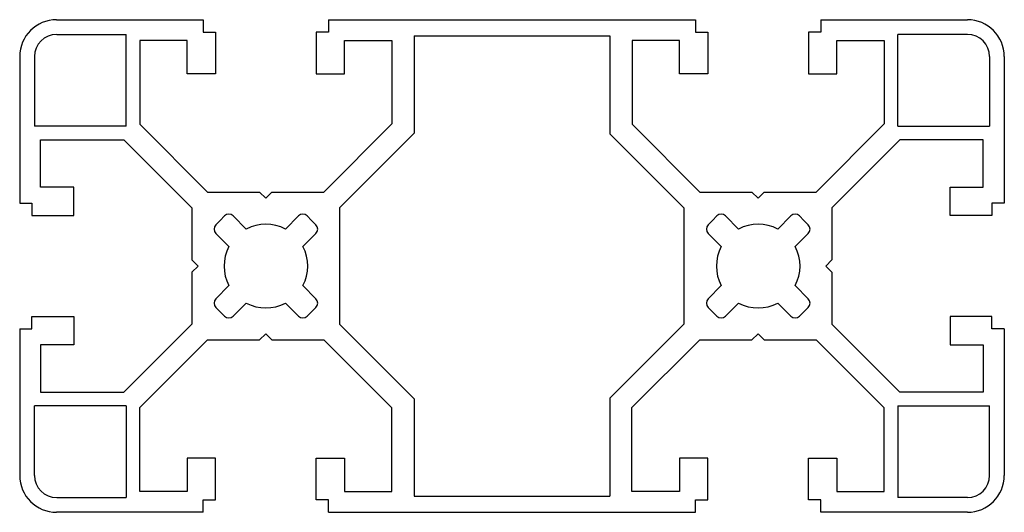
# Model space of a CAD drawing. Header units: millimetres. Extents: x -20 to 60, y -20 to 20.
import ezdxf

# ---------------------------------------------------------------- set-up
doc = ezdxf.new("R2010")
doc.units = ezdxf.units.MM

msp = doc.modelspace()

# ---------------------------------------------------------------- linework, layer by layer
at = {"color": 7, "linetype": 'Continuous'}
for p, q in [((-17.005, 20.004), (-5.105, 20.004)), ((-5.105, 20.004), (-5.105, 19.004)), ((5.095, 20.004), (34.895, 20.004)), ((5.095, 20.004), (5.095, 19.004)), ((34.895, 20.004), (34.895, 19.004)), ((45.095, 20.004), (56.995, 20.004)), ((45.095, 20.004), (45.095, 19.004)), ((-17, 18.804), (-11.348, 18.804)), ((-11.348, 11.352), (-11.348, 18.804)), ((-5.105, 19.004), (-4.105, 19.004)), ((-4.105, 19.004), (-4.105, 15.604)), ((4.095, 19.004), (4.095, 15.604)), ((5.095, 19.004), (4.095, 19.004)), ((12.045, 18.704), (12.045, 10.783)), ((12.045, 18.704), (27.948, 18.704)), ((27.948, 18.704), (27.948, 10.73)), ((34.895, 19.004), (35.895, 19.004)), ((35.895, 19.004), (35.895, 15.604)), ((44.095, 19.004), (44.095, 15.604)), ((45.095, 19.004), (44.095, 19.004)), ((51.352, 11.348), (51.352, 18.804)), ((57, 18.804), (51.352, 18.804)), ((-10.253, 18.304), (-10.253, 11.518)), ((-6.405, 18.304), (-10.253, 18.304)), ((-6.405, 15.604), (-6.405, 18.304)), ((6.395, 15.604), (6.395, 18.304)), ((6.395, 18.304), (10.244, 18.304)), ((10.244, 18.304), (10.244, 11.538)), ((29.747, 18.304), (29.747, 11.518)), ((33.595, 18.304), (29.747, 18.304)), ((33.595, 15.604), (33.595, 18.304)), ((46.395, 18.304), (50.244, 18.304)), ((46.395, 15.604), (46.395, 18.304)), ((50.244, 18.304), (50.244, 11.538)), ((-20.005, 17.004), (-20.005, 5.104)), ((-18.8, 17.004), (-18.8, 11.352)), ((58.8, 17.004), (58.8, 11.348)), ((59.995, 17.004), (59.995, 5.106)), ((-4.105, 15.604), (-6.405, 15.604)), ((4.095, 15.604), (6.395, 15.604)), ((35.895, 15.604), (33.595, 15.604)), ((44.095, 15.604), (46.395, 15.604)), ((-11.348, 11.352), (-18.8, 11.352)), ((-10.253, 11.518), (-4.737, 6)), ((10.244, 11.538), (4.712, 6)), ((29.747, 11.518), (35.263, 6)), ((50.244, 11.538), (44.712, 6)), ((51.352, 11.348), (58.8, 11.348)), ((12.045, 10.783), (5.99, 4.73)), ((27.948, 10.73), (33.961, 4.718)), ((-18.305, 10.245), (-11.531, 10.245)), ((-18.305, 6.397), (-18.305, 10.245)), ((-11.531, 10.245), (-6.005, 4.718)), ((51.513, 10.25), (45.99, 4.73)), ((58.29, 10.25), (51.513, 10.25)), ((58.29, 6.406), (58.29, 10.25)), ((55.59, 4.106), (55.59, 6.406)), ((55.59, 6.406), (58.29, 6.406)), ((-15.605, 6.397), (-18.305, 6.397)), ((-15.605, 4.104), (-15.605, 6.397)), ((-4.737, 6), (-0.508, 6)), ((-0.012, 5.505), (-0.508, 6)), ((-0.012, 5.505), (0.483, 6)), ((0.483, 6), (4.712, 6)), ((35.263, 6), (39.492, 6)), ((39.988, 5.505), (39.492, 6)), ((39.988, 5.505), (40.483, 6)), ((40.483, 6), (44.712, 6)), ((-20.005, 5.104), (-19.005, 5.104)), ((-19.005, 5.104), (-19.005, 4.104)), ((58.99, 5.106), (58.99, 4.106)), ((59.995, 5.106), (58.99, 5.106)), ((-19.005, 4.104), (-15.605, 4.104)), ((-6.005, 4.718), (-6.005, 0.501)), ((-3.712, 3.712), (-3.359, 4.066)), ((-2.652, 4.066), (-1.591, 3.005)), ((2.652, 4.066), (1.591, 3.005)), ((3.712, 3.712), (3.359, 4.066)), ((5.99, 4.73), (5.99, -4.728)), ((33.961, 4.718), (33.96, -4.719)), ((36.288, 3.712), (36.641, 4.066)), ((37.348, 4.066), (38.409, 3.005)), ((42.652, 4.066), (41.591, 3.005)), ((43.712, 3.712), (43.359, 4.066)), ((45.99, 4.73), (45.99, 0.492)), ((58.99, 4.106), (55.59, 4.106)), ((-3.712, 3.712), (-4.066, 3.359)), ((3.712, 3.712), (4.066, 3.359)), ((36.288, 3.712), (35.934, 3.359)), ((43.712, 3.712), (44.066, 3.359)), ((-4.066, 2.652), (-3.005, 1.591)), ((4.066, 2.652), (3.005, 1.591)), ((35.934, 2.652), (36.995, 1.591)), ((44.066, 2.652), (43.005, 1.591)), ((-5.504, 0), (-6.005, 0.501)), ((45.499, 0.001), (45.99, 0.492)), ((45.499, 0.001), (45.99, -0.49)), ((-5.504, 0), (-6.005, -0.501)), ((-6.005, -0.501), (-6.005, -4.719)), ((45.99, -0.49), (45.99, -4.728)), ((-3.005, -1.591), (-4.066, -2.652)), ((3.005, -1.591), (4.066, -2.652)), ((36.995, -1.591), (35.934, -2.652)), ((43.005, -1.591), (44.066, -2.652)), ((-1.591, -3.005), (-2.652, -4.066)), ((1.591, -3.005), (2.652, -4.066)), ((38.409, -3.005), (37.348, -4.066)), ((41.591, -3.005), (42.652, -4.066)), ((-3.712, -3.712), (-4.066, -3.359)), ((-3.712, -3.712), (-3.359, -4.066)), ((3.712, -3.712), (3.359, -4.066)), ((3.712, -3.712), (4.066, -3.359)), ((36.288, -3.712), (35.934, -3.359)), ((36.288, -3.712), (36.641, -4.066)), ((43.712, -3.712), (43.359, -4.066)), ((43.712, -3.712), (44.066, -3.359)), ((-19.005, -4.096), (-15.605, -4.096)), ((-19.005, -5.096), (-19.005, -4.096)), ((-15.605, -4.096), (-15.605, -6.396)), ((-6.005, -4.719), (-11.532, -10.246)), ((5.99, -4.728), (12.035, -10.773)), ((33.96, -4.719), (27.94, -10.739)), ((45.99, -4.728), (51.514, -10.252)), ((55.59, -4.096), (55.59, -6.396)), ((58.99, -4.096), (55.59, -4.096)), ((58.99, -5.096), (58.99, -4.096)), ((-20.005, -5.096), (-20.005, -16.996)), ((-20.005, -5.096), (-19.005, -5.096)), ((-0.013, -5.501), (-0.511, -6)), ((-0.013, -5.501), (0.486, -6)), ((39.987, -5.501), (39.489, -6)), ((39.987, -5.501), (40.486, -6)), ((59.995, -5.096), (58.99, -5.096)), ((59.995, -5.096), (59.995, -16.996)), ((-15.605, -6.396), (-18.305, -6.396)), ((-18.305, -6.396), (-18.305, -10.246)), ((-4.742, -6), (-10.255, -11.493)), ((-4.742, -6), (-0.511, -6)), ((0.486, -6), (4.717, -6)), ((4.717, -6), (10.24, -11.519)), ((35.258, -6), (29.745, -11.493)), ((35.258, -6), (39.489, -6)), ((40.486, -6), (44.717, -6)), ((44.717, -6), (50.24, -11.519)), ((55.59, -6.396), (58.29, -6.396)), ((58.29, -6.396), (58.29, -10.252)), ((-18.305, -10.246), (-11.532, -10.246)), ((58.29, -10.252), (51.514, -10.252)), ((12.035, -10.773), (12.035, -18.696)), ((27.94, -10.739), (27.94, -18.696)), ((-11.35, -11.346), (-18.8, -11.346)), ((-18.8, -16.996), (-18.8, -11.346)), ((-11.35, -11.346), (-11.35, -18.796)), ((-10.255, -18.296), (-10.255, -11.493)), ((10.24, -18.296), (10.24, -11.519)), ((29.745, -18.296), (29.745, -11.493)), ((50.24, -18.296), (50.24, -11.519)), ((51.348, -11.352), (58.8, -11.352)), ((51.348, -11.352), (51.348, -18.796)), ((58.8, -16.996), (58.8, -11.352)), ((-4.105, -15.596), (-6.405, -15.596)), ((-6.405, -15.596), (-6.405, -18.296)), ((-4.105, -18.996), (-4.105, -15.596)), ((4.095, -18.996), (4.095, -15.596)), ((4.095, -15.596), (6.395, -15.596)), ((6.395, -15.596), (6.395, -18.296)), ((35.895, -15.596), (33.595, -15.596)), ((33.595, -15.596), (33.595, -18.296)), ((35.895, -18.996), (35.895, -15.596)), ((44.095, -18.996), (44.095, -15.596)), ((44.095, -15.596), (46.395, -15.596)), ((46.395, -15.596), (46.395, -18.296)), ((-6.405, -18.296), (-10.255, -18.296)), ((6.395, -18.296), (10.24, -18.296)), ((33.595, -18.296), (29.745, -18.296)), ((46.395, -18.296), (50.24, -18.296)), ((-17, -18.796), (-11.35, -18.796)), ((-5.105, -19.996), (-5.105, -18.996)), ((-5.105, -18.996), (-4.105, -18.996)), ((5.095, -18.996), (4.095, -18.996)), ((5.095, -19.996), (5.095, -18.996)), ((12.035, -18.696), (12.069, -18.679)), ((12.035, -18.696), (27.94, -18.696)), ((34.895, -18.996), (35.895, -18.996)), ((34.895, -19.996), (34.895, -18.996)), ((45.095, -18.996), (44.095, -18.996)), ((45.095, -19.996), (45.095, -18.996)), ((57, -18.796), (51.348, -18.796)), ((-5.105, -19.996), (-17.005, -19.996)), ((5.095, -19.996), (34.895, -19.996)), ((56.995, -19.996), (45.095, -19.996))]:
    msp.add_line(p, q, dxfattribs=at)
for centre, radius, start, end in [((-17.005, 17.004), 3, 90, 180), ((56.995, 17.004), 3, 0, 90), ((-17, 17.004), 1.8, 90, 180), ((57, 17.004), 1.8, 0, 90), ((-3.005, 3.712), 0.5, 45, 135), ((3.005, 3.712), 0.5, 45, 135), ((36.995, 3.712), 0.5, 45, 135), ((43.005, 3.712), 0.5, 45, 135), ((-3.712, 3.005), 0.5, 135, 225), ((0, 0), 3.4, 62.10464, 117.89536), ((3.712, 3.005), 0.5, 315, 45), ((36.288, 3.005), 0.5, 135, 225), ((40, 0), 3.4, 62.10464, 117.89536), ((43.712, 3.005), 0.5, 315, 45), ((0, 0), 3.4, 152.10464, 207.89536), ((0, 0), 3.4, 332.10464, 27.89536), ((40, 0), 3.4, 152.10464, 207.89536), ((40, 0), 3.4, 332.10464, 27.89536), ((-3.712, -3.005), 0.5, 135, 225), ((0, 0), 3.4, 242.10464, 297.89536), ((3.712, -3.005), 0.5, 315, 45), ((36.288, -3.005), 0.5, 135, 225), ((40, 0), 3.4, 242.10464, 297.89536), ((43.712, -3.005), 0.5, 315, 45), ((-3.005, -3.712), 0.5, 225, 315), ((3.005, -3.712), 0.5, 225, 315), ((36.995, -3.712), 0.5, 225, 315), ((43.005, -3.712), 0.5, 225, 315), ((-17.005, -16.996), 3, 180, 270), ((-17, -16.996), 1.8, 180, 270), ((56.995, -16.996), 3, 270, 0), ((57, -16.996), 1.8, 270, 0)]:
    msp.add_arc(centre, radius, start, end, dxfattribs=at)

doc.saveas('drawing.dxf')
